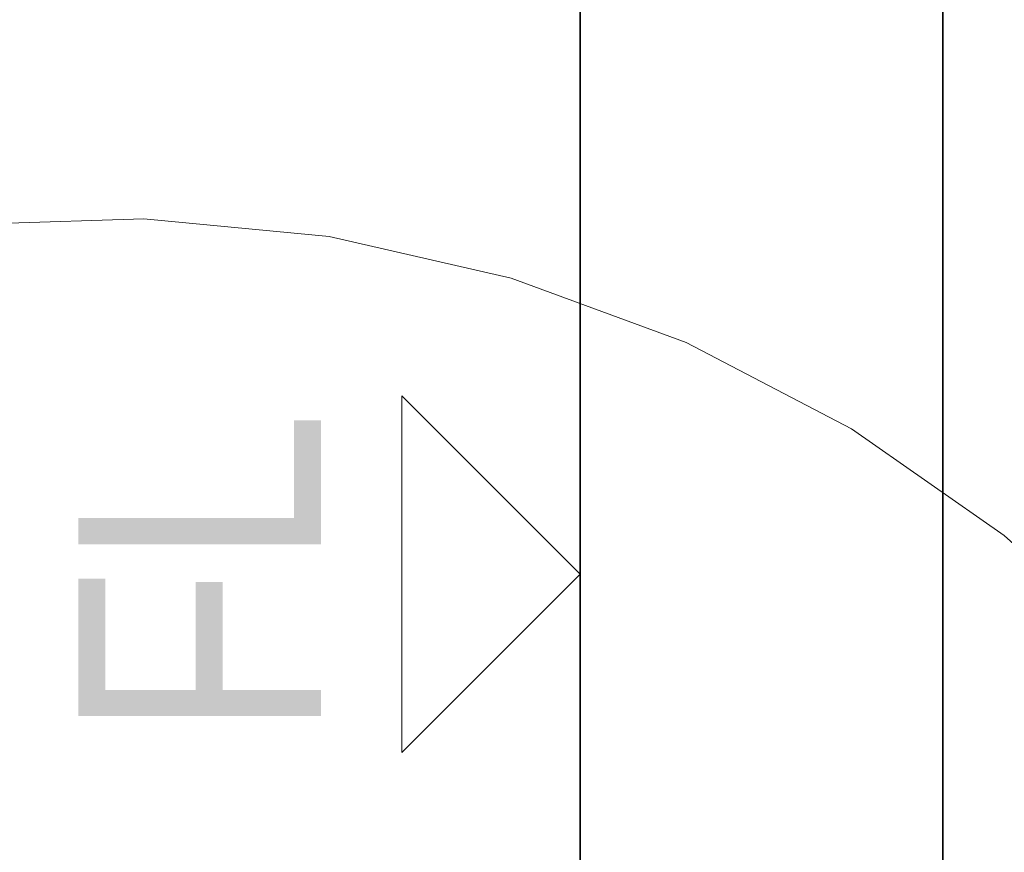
# Model space of a CAD drawing. Extents: x -297 to 573, y -46 to 548.
# Tile 31 of 256: x -18 to -10, y 220 to 227. Entities that reach past the tile are written whole.
import ezdxf
from ezdxf.lldxf.tags import DXFTag

# ---------------------------------------------------------------- set-up
doc = ezdxf.new("R2010")
doc.units = 0
doc.layers.get('0').update_dxf_attribs({"lineweight": 35})
for name, color, linetype, lineweight in [('5_EG-BESTAND', 7, 'Continuous', 25), ('5_EG-HLSE', 7, 'Continuous', 25), ('5_EG-NEU', 7, 'Continuous', 25), ('5_EG-WANDFLÄCHENMATERIAL', 7, 'Continuous', 25)]:
    doc.layers.add(name, color=color, linetype=linetype, lineweight=lineweight)
doc.styles.get("Standard").update_dxf_attribs({"font": 'arial.ttf'})
tags = doc.linetypes.add('ALL_S17', pattern=[0.0005, 0, -0.0005]).pattern_tags.tags
tags[6:7] = [DXFTag(74, 4), DXFTag(75, 0), DXFTag(340, '0'), DXFTag(46, 1.0), DXFTag(50, 0.0), DXFTag(44, 0.0), DXFTag(45, 0.0)]
tags[4:5] = [DXFTag(74, 4), DXFTag(75, 0), DXFTag(340, '0'), DXFTag(46, 1.0), DXFTag(50, 0.0), DXFTag(44, 0.0), DXFTag(45, 0.0)]

# ---------------------------------------------------------------- blocks, each defined once
blk = doc.blocks.new('Referenz-A07ALD4Q1N', base_point=(-101.907, -12.8362))
at = {"layer": '5_EG-BESTAND', "color": 0, "linetype": 'ALL_S17', "lineweight": 13, "ltscale": 0.13}
for p, q in [((-16.8706, 225.4923), (-18.4075, 225.443)), ((-15.34, 225.3447), (-16.8706, 225.4923)), ((-13.8409, 225.0025), (-15.34, 225.3447)), ((-12.3978, 224.4714), (-13.8409, 225.0025)), ((-11.0345, 223.7602), (-12.3978, 224.4714)), ((-9.7733, 222.8805), (-11.0345, 223.7602)), ((-8.635, 221.8467), (-9.7733, 222.8805))]:
    blk.add_line(p, q, dxfattribs=at)
at = {"layer": '5_EG-HLSE', "color": 0, "lineweight": 13}
blk.add_line((-13.2715, 212.9586), (-13.2715, 230.9586), dxfattribs=at)
at = {"layer": '5_EG-NEU', "color": 0, "lineweight": 35}
for p, q in [((-13.2715, 233.9586), (-13.2715, 210.3098)), ((-10.2813, 210.3098), (-10.2813, 233.9586))]:
    blk.add_line(p, q, dxfattribs=at)
at = {"layer": '5_EG-WANDFLÄCHENMATERIAL', "color": 0, "lineweight": 18}
for p, q in [((-14.7422, 221.0901), (-14.7424, 224.0318)), ((-13.2715, 222.5608), (-14.7424, 224.0318)), ((-13.2715, 222.5608), (-14.7422, 221.0901))]:
    blk.add_line(p, q, dxfattribs=at)
at = {"layer": '5_EG-WANDFLÄCHENMATERIAL', "color": 0, "lineweight": 18, "insert": (-17.4089, 221.1996), "char_height": 2, "attachment_point": 1, "rotation": 90}
blk.add_mtext('{\\W0.83;\\fArial;FL}', dxfattribs=at)

msp = doc.modelspace()

# ---------------------------------------------------------------- block references
at = {"color": 251, "lineweight": 25, "ltscale": 0.25, "true_color": 0x585858}
msp.add_blockref('Referenz-A07ALD4Q1N', (-101.907, -12.8362), dxfattribs=at)

doc.saveas('drawing.dxf')
